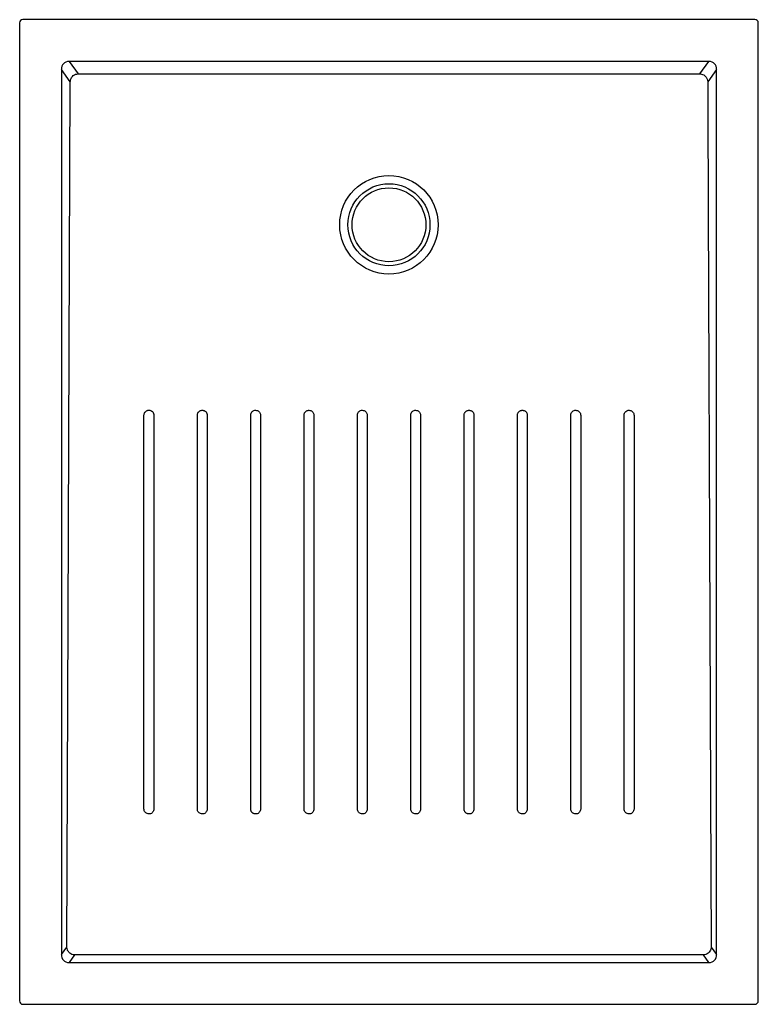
# Model space of a CAD drawing. Header units: millimetres. Extents: x 4275.8 to 4276.7, y 2547.85 to 2549.05.
import ezdxf

# ---------------------------------------------------------------- set-up
doc = ezdxf.new("R2010")
doc.units = ezdxf.units.MM
doc.layers.add('SANINDUSA', color=3, linetype='Continuous')

msp = doc.modelspace()

# ---------------------------------------------------------------- linework, layer by layer
at = {"layer": 'SANINDUSA'}
for p, q in [((4275.7961, 2549.0447), (4275.7961, 2547.8527)), ((4276.6921, 2549.0487), (4275.8001, 2549.0487)), ((4276.6961, 2547.8527), (4276.6961, 2549.0447)), ((4276.636, 2548.9977), (4275.8563, 2548.9977)), ((4275.8563, 2548.9977), (4275.8674, 2548.9826)), ((4276.6249, 2548.9826), (4276.636, 2548.9977)), ((4275.8469, 2548.9879), (4275.8469, 2547.9094)), ((4275.8578, 2548.9731), (4275.8469, 2548.9879)), ((4276.6454, 2548.9879), (4276.6345, 2548.9731)), ((4276.6454, 2547.9094), (4276.6454, 2548.9879)), ((4275.8469, 2547.9094), (4275.8536, 2547.9185)), ((4276.6387, 2547.9185), (4276.6454, 2547.9094)), ((4275.8631, 2547.9089), (4275.8563, 2547.8996)), ((4276.636, 2547.8996), (4276.6292, 2547.9089)), ((4275.8563, 2547.8996), (4276.636, 2547.8996)), ((4275.8001, 2547.8487), (4276.6921, 2547.8487))]:
    msp.add_line(p, q, dxfattribs=at)
at = {"layer": 'SANINDUSA', "flags": 128}
for points in [[(4275.8536, 2547.9185), (4275.8552, 2548.319), (4275.8565, 2548.646), (4275.8578, 2548.9731)], [(4276.0776, 2548.0866), (4276.0776, 2548.0956), (4276.0776, 2548.1313), (4276.0776, 2548.2744), (4276.0776, 2548.5667)], [(4276.1426, 2548.0866), (4276.1426, 2548.0956), (4276.1426, 2548.1313), (4276.1426, 2548.2744), (4276.1426, 2548.5667)], [(4276.2076, 2548.0866), (4276.2076, 2548.0956), (4276.2076, 2548.1313), (4276.2076, 2548.2744), (4276.2076, 2548.5667)], [(4276.2196, 2548.5667), (4276.2196, 2548.5577), (4276.2196, 2548.522), (4276.2196, 2548.4504), (4276.2196, 2548.1642), (4276.2196, 2548.0866)], [(4276.2726, 2548.0866), (4276.2726, 2548.0956), (4276.2726, 2548.1313), (4276.2726, 2548.2744), (4276.2726, 2548.5667)], [(4276.2846, 2548.5667), (4276.2846, 2548.5577), (4276.2846, 2548.522), (4276.2846, 2548.3789), (4276.2846, 2548.2327), (4276.2846, 2548.0866)], [(4276.3376, 2548.0866), (4276.3376, 2548.0956), (4276.3376, 2548.1313), (4276.3377, 2548.2744), (4276.3377, 2548.5667)], [(4276.4026, 2548.0866), (4276.4026, 2548.0956), (4276.4026, 2548.1313), (4276.4027, 2548.2744), (4276.4027, 2548.5667)], [(4276.6292, 2547.9089), (4276.4289, 2547.9089), (4276.2287, 2547.9089), (4275.8631, 2547.9089)]]:
    msp.add_lwpolyline(points, dxfattribs=at)
at = {"layer": 'SANINDUSA'}
for radius in [0.06, 0.05, 0.045]:
    msp.add_circle((4276.2461, 2548.7987), radius, dxfattribs=at)
for centre, major_axis, ratio, start_param, end_param in [((4275.8001, 2549.0447), (0.00283, -0.00283), 0.999805, 2.356292, 3.926893), ((4276.6921, 2549.0447), (-0.00283, -0.00283), 0.999805, 2.356292, 3.926893), ((4275.8576, 2548.9866), (-0.00695, 0.00944), 0.853352, 5.692293, 7.174452), ((4276.6347, 2548.9866), (0.00695, 0.00944), 0.853352, 5.391918, 6.874077), ((4275.8576, 2547.9108), (0.00695, 0.00944), 0.853352, 2.250326, 3.732485), ((4276.6347, 2547.9108), (-0.00695, 0.00944), 0.853352, 2.550701, 4.03286), ((4275.8001, 2547.8527), (0.00283, 0.00283), 0.999805, 2.356292, 3.926893), ((4276.6921, 2547.8527), (-0.00283, 0.00283), 0.999805, 2.356292, 3.926893)]:
    msp.add_ellipse(centre, major_axis=major_axis, ratio=ratio, start_param=start_param, end_param=end_param, dxfattribs=at)
for points, knots in [([(4275.8578, 2548.9731), (4275.8579, 2548.9738), (4275.8581, 2548.9756), (4275.8593, 2548.9783), (4275.8614, 2548.9806), (4275.8642, 2548.9823), (4275.8663, 2548.9825), (4275.8674, 2548.9826)], [0, 0, 0, 0, 0.157595, 0.364178, 0.572165, 0.787146, 1, 1, 1, 1]), ([(4275.8674, 2548.9826), (4275.9305, 2548.9826), (4275.9936, 2548.9826), (4276.1199, 2548.9826), (4276.183, 2548.9826), (4276.3093, 2548.9826), (4276.3724, 2548.9826), (4276.4987, 2548.9826), (4276.5618, 2548.9826), (4276.6249, 2548.9826)], [0, 0, 0, 0, 0.25, 0.25, 0.5, 0.5, 0.75, 0.75, 1, 1, 1, 1]), ([(4276.6249, 2548.9826), (4276.6256, 2548.9826), (4276.6272, 2548.9825), (4276.6298, 2548.9814), (4276.6323, 2548.9793), (4276.634, 2548.9764), (4276.6343, 2548.9742), (4276.6345, 2548.9731)], [0, 0, 0, 0, 0.128832, 0.335422, 0.550804, 0.777135, 1, 1, 1, 1]), ([(4276.6345, 2548.9731), (4276.635, 2548.8396), (4276.6359, 2548.5971), (4276.6374, 2548.2455), (4276.6382, 2548.0275), (4276.6387, 2547.9185)], [0, 0, 0, 0, 0.379767, 0.689883, 1, 1, 1, 1]), ([(4275.9476, 2548.5667), (4275.9476, 2548.5671), (4275.9477, 2548.5675), (4275.9478, 2548.5682), (4275.9479, 2548.5686), (4275.9482, 2548.5693), (4275.9484, 2548.5697), (4275.9487, 2548.5702), (4275.9489, 2548.5703), (4275.9491, 2548.5706), (4275.9492, 2548.5708), (4275.9497, 2548.5712), (4275.95, 2548.5715), (4275.9506, 2548.5719), (4275.951, 2548.5721), (4275.9517, 2548.5724), (4275.9521, 2548.5725), (4275.9528, 2548.5727), (4275.9532, 2548.5727), (4275.9536, 2548.5727)], [0, 0, 0, 0, 0.125, 0.125, 0.25, 0.25, 0.375, 0.375, 0.4375, 0.4375, 0.5, 0.5, 0.625, 0.625, 0.75, 0.75, 0.875, 0.875, 1, 1, 1, 1]), ([(4275.9536, 2548.5727), (4275.954, 2548.5727), (4275.9544, 2548.5727), (4275.9552, 2548.5725), (4275.9556, 2548.5724), (4275.9563, 2548.5721), (4275.9566, 2548.5719), (4275.9571, 2548.5716), (4275.9573, 2548.5715), (4275.9576, 2548.5712), (4275.9577, 2548.5711), (4275.9581, 2548.5707), (4275.9584, 2548.5704), (4275.9588, 2548.5697), (4275.959, 2548.5694), (4275.9593, 2548.5686), (4275.9594, 2548.5683), (4275.9596, 2548.5675), (4275.9596, 2548.5671), (4275.9596, 2548.5667)], [0, 0, 0, 0, 0.125, 0.125, 0.25, 0.25, 0.375, 0.375, 0.4375, 0.4375, 0.5, 0.5, 0.625, 0.625, 0.75, 0.75, 0.875, 0.875, 1, 1, 1, 1]), ([(4276.0126, 2548.5667), (4276.0126, 2548.5671), (4276.0127, 2548.5675), (4276.0128, 2548.5682), (4276.0129, 2548.5686), (4276.0132, 2548.5693), (4276.0134, 2548.5697), (4276.0137, 2548.5702), (4276.0139, 2548.5703), (4276.0141, 2548.5706), (4276.0142, 2548.5708), (4276.0147, 2548.5712), (4276.015, 2548.5715), (4276.0156, 2548.5719), (4276.016, 2548.5721), (4276.0167, 2548.5724), (4276.0171, 2548.5725), (4276.0178, 2548.5726), (4276.0182, 2548.5727), (4276.0186, 2548.5727)], [0, 0, 0, 0, 0.125, 0.125, 0.25, 0.25, 0.375, 0.375, 0.4375, 0.4375, 0.5, 0.5, 0.625, 0.625, 0.75, 0.75, 0.875, 0.875, 1, 1, 1, 1]), ([(4276.0186, 2548.5727), (4276.019, 2548.5727), (4276.0194, 2548.5726), (4276.0202, 2548.5725), (4276.0206, 2548.5724), (4276.0213, 2548.5721), (4276.0216, 2548.5719), (4276.0221, 2548.5716), (4276.0223, 2548.5715), (4276.0226, 2548.5712), (4276.0227, 2548.5711), (4276.0231, 2548.5707), (4276.0234, 2548.5704), (4276.0238, 2548.5697), (4276.024, 2548.5693), (4276.0243, 2548.5686), (4276.0244, 2548.5683), (4276.0246, 2548.5675), (4276.0246, 2548.5671), (4276.0246, 2548.5667)], [0, 0, 0, 0, 0.125, 0.125, 0.25, 0.25, 0.375, 0.375, 0.4375, 0.4375, 0.5, 0.5, 0.625, 0.625, 0.75, 0.75, 0.875, 0.875, 1, 1, 1, 1]), ([(4276.0776, 2548.5667), (4276.0777, 2548.5675), (4276.0779, 2548.5689), (4276.079, 2548.5707), (4276.0806, 2548.572), (4276.0823, 2548.5726), (4276.0833, 2548.5727), (4276.0836, 2548.5727)], [0, 0, 0, 0, 0.242778, 0.457589, 0.672417, 0.887236, 1, 1, 1, 1]), ([(4276.0836, 2548.5727), (4276.0844, 2548.5726), (4276.0858, 2548.5724), (4276.0877, 2548.5713), (4276.089, 2548.5697), (4276.0896, 2548.5681), (4276.0896, 2548.567), (4276.0896, 2548.5667)], [0, 0, 0, 0, 0.242753, 0.457466, 0.672161, 0.886864, 1, 1, 1, 1]), ([(4276.1426, 2548.5667), (4276.1426, 2548.5671), (4276.1427, 2548.5675), (4276.1428, 2548.5682), (4276.1429, 2548.5686), (4276.1432, 2548.5693), (4276.1434, 2548.5697), (4276.1438, 2548.5702), (4276.1439, 2548.5703), (4276.1441, 2548.5706), (4276.1443, 2548.5708), (4276.1447, 2548.5712), (4276.145, 2548.5715), (4276.1456, 2548.5719), (4276.146, 2548.5721), (4276.1467, 2548.5724), (4276.1471, 2548.5725), (4276.1478, 2548.5726), (4276.1482, 2548.5727), (4276.1486, 2548.5727)], [0, 0, 0, 0, 0.125, 0.125, 0.25, 0.25, 0.375, 0.375, 0.4375, 0.4375, 0.5, 0.5, 0.625, 0.625, 0.75, 0.75, 0.875, 0.875, 1, 1, 1, 1]), ([(4276.1486, 2548.5727), (4276.1494, 2548.5726), (4276.1508, 2548.5724), (4276.1527, 2548.5713), (4276.154, 2548.5697), (4276.1546, 2548.5681), (4276.1546, 2548.567), (4276.1546, 2548.5667)], [0, 0, 0, 0, 0.242751, 0.457455, 0.672157, 0.886884, 1, 1, 1, 1]), ([(4276.2076, 2548.5667), (4276.2077, 2548.5674), (4276.2079, 2548.5689), (4276.2091, 2548.5707), (4276.2106, 2548.572), (4276.2123, 2548.5726), (4276.2133, 2548.5727), (4276.2136, 2548.5727)], [0, 0, 0, 0, 0.242792, 0.457607, 0.67241, 0.887182, 1, 1, 1, 1]), ([(4276.2136, 2548.5727), (4276.2144, 2548.5726), (4276.2158, 2548.5724), (4276.2177, 2548.5713), (4276.219, 2548.5697), (4276.2196, 2548.5681), (4276.2196, 2548.567), (4276.2196, 2548.5667)], [0, 0, 0, 0, 0.242749, 0.4574546, 0.6721745, 0.8869316, 1, 1, 1, 1]), ([(4276.2726, 2548.5667), (4276.2727, 2548.5674), (4276.2729, 2548.5689), (4276.2741, 2548.5707), (4276.2756, 2548.572), (4276.2773, 2548.5726), (4276.2783, 2548.5727), (4276.2786, 2548.5727)], [0, 0, 0, 0, 0.242788, 0.457594, 0.672367, 0.887104, 1, 1, 1, 1]), ([(4276.2786, 2548.5727), (4276.2794, 2548.5726), (4276.2809, 2548.5724), (4276.2827, 2548.5713), (4276.284, 2548.5697), (4276.2846, 2548.5681), (4276.2846, 2548.567), (4276.2846, 2548.5667)], [0, 0, 0, 0, 0.242753, 0.457474, 0.672226, 0.887015, 1, 1, 1, 1]), ([(4276.3377, 2548.5667), (4276.3377, 2548.5671), (4276.3377, 2548.5675), (4276.3378, 2548.5682), (4276.338, 2548.5686), (4276.3383, 2548.5693), (4276.3384, 2548.5697), (4276.3388, 2548.5702), (4276.3389, 2548.5703), (4276.3391, 2548.5706), (4276.3393, 2548.5708), (4276.3397, 2548.5712), (4276.34, 2548.5715), (4276.3406, 2548.5719), (4276.341, 2548.5721), (4276.3417, 2548.5724), (4276.3421, 2548.5725), (4276.3429, 2548.5726), (4276.3433, 2548.5727), (4276.3437, 2548.5727)], [0, 0, 0, 0, 0.125, 0.125, 0.25, 0.25, 0.375, 0.375, 0.4375, 0.4375, 0.5, 0.5, 0.625, 0.625, 0.75, 0.75, 0.875, 0.875, 1, 1, 1, 1]), ([(4276.3437, 2548.5727), (4276.3441, 2548.5727), (4276.3444, 2548.5726), (4276.3452, 2548.5725), (4276.3456, 2548.5724), (4276.3463, 2548.5721), (4276.3467, 2548.5719), (4276.3471, 2548.5716), (4276.3473, 2548.5715), (4276.3476, 2548.5712), (4276.3478, 2548.5711), (4276.3482, 2548.5707), (4276.3484, 2548.5704), (4276.3489, 2548.5697), (4276.349, 2548.5693), (4276.3493, 2548.5686), (4276.3495, 2548.5683), (4276.3496, 2548.5675), (4276.3497, 2548.5671), (4276.3497, 2548.5667)], [0, 0, 0, 0, 0.125, 0.125, 0.25, 0.25, 0.375, 0.375, 0.4375, 0.4375, 0.5, 0.5, 0.625, 0.625, 0.75, 0.75, 0.875, 0.875, 1, 1, 1, 1]), ([(4276.4027, 2548.5667), (4276.4027, 2548.5671), (4276.4027, 2548.5675), (4276.4028, 2548.5682), (4276.403, 2548.5686), (4276.4033, 2548.5693), (4276.4034, 2548.5697), (4276.4038, 2548.5702), (4276.4039, 2548.5703), (4276.4041, 2548.5706), (4276.4043, 2548.5708), (4276.4047, 2548.5712), (4276.405, 2548.5715), (4276.4056, 2548.5719), (4276.406, 2548.5721), (4276.4067, 2548.5724), (4276.4071, 2548.5725), (4276.4079, 2548.5726), (4276.4083, 2548.5727), (4276.4087, 2548.5727)], [0, 0, 0, 0, 0.125, 0.125, 0.25, 0.25, 0.375, 0.375, 0.4375, 0.4375, 0.5, 0.5, 0.625, 0.625, 0.75, 0.75, 0.875, 0.875, 1, 1, 1, 1]), ([(4276.4087, 2548.5727), (4276.4091, 2548.5727), (4276.4094, 2548.5726), (4276.4102, 2548.5725), (4276.4106, 2548.5724), (4276.4113, 2548.5721), (4276.4117, 2548.5719), (4276.4121, 2548.5716), (4276.4123, 2548.5715), (4276.4126, 2548.5712), (4276.4128, 2548.5711), (4276.4132, 2548.5707), (4276.4134, 2548.5704), (4276.4139, 2548.5697), (4276.4141, 2548.5693), (4276.4144, 2548.5686), (4276.4145, 2548.5683), (4276.4146, 2548.5675), (4276.4147, 2548.5671), (4276.4147, 2548.5667)], [0, 0, 0, 0, 0.125, 0.125, 0.25, 0.25, 0.375, 0.375, 0.4375, 0.4375, 0.5, 0.5, 0.625, 0.625, 0.75, 0.75, 0.875, 0.875, 1, 1, 1, 1]), ([(4276.4677, 2548.5667), (4276.4677, 2548.5675), (4276.4679, 2548.5689), (4276.4691, 2548.5707), (4276.4707, 2548.572), (4276.4723, 2548.5726), (4276.4733, 2548.5727), (4276.4737, 2548.5727)], [0, 0, 0, 0, 0.242765, 0.457506, 0.67221, 0.8869, 1, 1, 1, 1]), ([(4276.4737, 2548.5727), (4276.4744, 2548.5726), (4276.4759, 2548.5724), (4276.4777, 2548.5713), (4276.479, 2548.5697), (4276.4796, 2548.5681), (4276.4796, 2548.567), (4276.4797, 2548.5667)], [0, 0, 0, 0, 0.242759, 0.45754, 0.672363, 0.887194, 1, 1, 1, 1]), ([(4276.5327, 2548.5667), (4276.5327, 2548.5675), (4276.5329, 2548.5689), (4276.5341, 2548.5707), (4276.5357, 2548.572), (4276.5373, 2548.5726), (4276.5383, 2548.5727), (4276.5387, 2548.5727)], [0, 0, 0, 0, 0.242761, 0.457491, 0.672184, 0.886876, 1, 1, 1, 1]), ([(4276.5387, 2548.5727), (4276.5394, 2548.5726), (4276.5409, 2548.5724), (4276.5427, 2548.5713), (4276.544, 2548.5697), (4276.5446, 2548.5681), (4276.5446, 2548.567), (4276.5447, 2548.5667)], [0, 0, 0, 0, 0.242752, 0.457549, 0.67238, 0.88721, 1, 1, 1, 1]), ([(4275.9476, 2548.0866), (4275.9476, 2548.0896), (4275.9476, 2548.1045), (4275.9476, 2548.1671), (4275.9476, 2548.3242), (4275.9476, 2548.4693), (4275.9476, 2548.5667)], [0, 0, 0, 0, 0.018629, 0.093144, 0.391206, 1, 1, 1, 1]), ([(4275.9596, 2548.5667), (4275.9596, 2548.5637), (4275.9596, 2548.5488), (4275.9596, 2548.4862), (4275.9596, 2548.3292), (4275.9596, 2548.184), (4275.9596, 2548.0866)], [0, 0, 0, 0, 0.018629, 0.093147, 0.391217, 1, 1, 1, 1]), ([(4276.0126, 2548.0866), (4276.0126, 2548.1666), (4276.0126, 2548.2466), (4276.0126, 2548.3667), (4276.0126, 2548.4067), (4276.0126, 2548.4867), (4276.0126, 2548.5267), (4276.0126, 2548.5667)], [0, 0, 0, 0, 0.5, 0.5, 0.75, 0.75, 1, 1, 1, 1]), ([(4276.0246, 2548.5667), (4276.0246, 2548.5637), (4276.0246, 2548.5488), (4276.0246, 2548.4862), (4276.0246, 2548.3292), (4276.0246, 2548.184), (4276.0246, 2548.0866)], [0, 0, 0, 0, 0.018629, 0.093147, 0.391218, 1, 1, 1, 1]), ([(4276.0896, 2548.5667), (4276.0896, 2548.5267), (4276.0896, 2548.4867), (4276.0896, 2548.4067), (4276.0896, 2548.3667), (4276.0896, 2548.2466), (4276.0896, 2548.1666), (4276.0896, 2548.0866)], [0, 0, 0, 0, 0.25, 0.25, 0.5, 0.5, 1, 1, 1, 1]), ([(4276.1546, 2548.5667), (4276.1546, 2548.5267), (4276.1546, 2548.4867), (4276.1546, 2548.4067), (4276.1546, 2548.3667), (4276.1546, 2548.2466), (4276.1546, 2548.1666), (4276.1546, 2548.0866)], [0, 0, 0, 0, 0.25, 0.25, 0.5, 0.5, 1, 1, 1, 1]), ([(4276.3497, 2548.5667), (4276.3497, 2548.5267), (4276.3497, 2548.4867), (4276.3497, 2548.4067), (4276.3497, 2548.3667), (4276.3496, 2548.2466), (4276.3496, 2548.1666), (4276.3496, 2548.0866)], [0, 0, 0, 0, 0.25, 0.25, 0.5, 0.5, 1, 1, 1, 1]), ([(4276.4147, 2548.5667), (4276.4147, 2548.5267), (4276.4147, 2548.4867), (4276.4147, 2548.4067), (4276.4147, 2548.3667), (4276.4147, 2548.2466), (4276.4147, 2548.1666), (4276.4146, 2548.0866)], [0, 0, 0, 0, 0.25, 0.25, 0.5, 0.5, 1, 1, 1, 1]), ([(4276.4677, 2548.0866), (4276.4677, 2548.0896), (4276.4677, 2548.1045), (4276.4677, 2548.1671), (4276.4677, 2548.3241), (4276.4677, 2548.4693), (4276.4677, 2548.5667)], [0, 0, 0, 0, 0.018628, 0.093142, 0.391194, 1, 1, 1, 1]), ([(4276.4797, 2548.5667), (4276.4797, 2548.5267), (4276.4797, 2548.4867), (4276.4797, 2548.4067), (4276.4797, 2548.3667), (4276.4797, 2548.2466), (4276.4797, 2548.1666), (4276.4797, 2548.0866)], [0, 0, 0, 0, 0.25, 0.25, 0.5, 0.5, 1, 1, 1, 1]), ([(4276.5327, 2548.0866), (4276.5327, 2548.1666), (4276.5327, 2548.2466), (4276.5327, 2548.3667), (4276.5327, 2548.4067), (4276.5327, 2548.4867), (4276.5327, 2548.5267), (4276.5327, 2548.5667)], [0, 0, 0, 0, 0.5, 0.5, 0.75, 0.75, 1, 1, 1, 1]), ([(4276.5447, 2548.5667), (4276.5447, 2548.5637), (4276.5447, 2548.5488), (4276.5447, 2548.4862), (4276.5447, 2548.3292), (4276.5447, 2548.184), (4276.5447, 2548.0866)], [0, 0, 0, 0, 0.018629, 0.093147, 0.391217, 1, 1, 1, 1]), ([(4275.9536, 2548.0806), (4275.9529, 2548.0807), (4275.9514, 2548.0809), (4275.9496, 2548.082), (4275.9483, 2548.0836), (4275.9477, 2548.0852), (4275.9477, 2548.0863), (4275.9476, 2548.0866)], [0, 0, 0, 0, 0.242754, 0.457466, 0.672188, 0.886931, 1, 1, 1, 1]), ([(4275.9596, 2548.0866), (4275.9596, 2548.0859), (4275.9594, 2548.0844), (4275.9582, 2548.0826), (4275.9567, 2548.0813), (4275.955, 2548.0807), (4275.954, 2548.0806), (4275.9536, 2548.0806)], [0, 0, 0, 0, 0.242777, 0.457587, 0.672389, 0.887169, 1, 1, 1, 1]), ([(4276.0186, 2548.0806), (4276.0179, 2548.0807), (4276.0164, 2548.0809), (4276.0146, 2548.082), (4276.0133, 2548.0836), (4276.0127, 2548.0852), (4276.0127, 2548.0863), (4276.0126, 2548.0866)], [0, 0, 0, 0, 0.242752, 0.457457, 0.672175, 0.886922, 1, 1, 1, 1]), ([(4276.0246, 2548.0866), (4276.0246, 2548.0859), (4276.0244, 2548.0844), (4276.0232, 2548.0826), (4276.0217, 2548.0813), (4276.02, 2548.0807), (4276.019, 2548.0806), (4276.0186, 2548.0806)], [0, 0, 0, 0, 0.242767, 0.45759, 0.672394, 0.88717, 1, 1, 1, 1]), ([(4276.0836, 2548.0806), (4276.0832, 2548.0806), (4276.0829, 2548.0807), (4276.0821, 2548.0808), (4276.0817, 2548.0809), (4276.081, 2548.0812), (4276.0806, 2548.0814), (4276.0802, 2548.0817), (4276.08, 2548.0819), (4276.0797, 2548.0821), (4276.0795, 2548.0822), (4276.0791, 2548.0827), (4276.0789, 2548.083), (4276.0784, 2548.0836), (4276.0783, 2548.084), (4276.078, 2548.0847), (4276.0778, 2548.0851), (4276.0777, 2548.0858), (4276.0776, 2548.0862), (4276.0776, 2548.0866)], [0, 0, 0, 0, 0.125, 0.125, 0.25, 0.25, 0.375, 0.375, 0.4375, 0.4375, 0.5, 0.5, 0.625, 0.625, 0.75, 0.75, 0.875, 0.875, 1, 1, 1, 1]), ([(4276.0896, 2548.0866), (4276.0896, 2548.0859), (4276.0894, 2548.0844), (4276.0882, 2548.0826), (4276.0867, 2548.0813), (4276.085, 2548.0807), (4276.084, 2548.0806), (4276.0836, 2548.0806)], [0, 0, 0, 0, 0.242773, 0.457594, 0.672396, 0.887165, 1, 1, 1, 1]), ([(4276.1486, 2548.0806), (4276.1479, 2548.0807), (4276.1464, 2548.0809), (4276.1446, 2548.082), (4276.1433, 2548.0836), (4276.1427, 2548.0852), (4276.1427, 2548.0863), (4276.1426, 2548.0866)], [0, 0, 0, 0, 0.242752, 0.457454, 0.672175, 0.886935, 1, 1, 1, 1]), ([(4276.1546, 2548.0866), (4276.1546, 2548.0859), (4276.1544, 2548.0844), (4276.1532, 2548.0826), (4276.1517, 2548.0813), (4276.15, 2548.0807), (4276.149, 2548.0806), (4276.1486, 2548.0806)], [0, 0, 0, 0, 0.242766, 0.45759, 0.672392, 0.887155, 1, 1, 1, 1]), ([(4276.2136, 2548.0806), (4276.2129, 2548.0807), (4276.2114, 2548.0809), (4276.2096, 2548.082), (4276.2083, 2548.0836), (4276.2077, 2548.0852), (4276.2077, 2548.0863), (4276.2076, 2548.0866)], [0, 0, 0, 0, 0.242754, 0.457454, 0.672181, 0.886952, 1, 1, 1, 1]), ([(4276.2196, 2548.0866), (4276.2196, 2548.0859), (4276.2194, 2548.0844), (4276.2182, 2548.0826), (4276.2167, 2548.0813), (4276.215, 2548.0807), (4276.214, 2548.0806), (4276.2136, 2548.0806)], [0, 0, 0, 0, 0.242762, 0.457587, 0.672381, 0.887137, 1, 1, 1, 1]), ([(4276.2786, 2548.0806), (4276.2779, 2548.0807), (4276.2764, 2548.0809), (4276.2746, 2548.082), (4276.2733, 2548.0836), (4276.2727, 2548.0852), (4276.2727, 2548.0863), (4276.2726, 2548.0866)], [0, 0, 0, 0, 0.242757, 0.45746, 0.672196, 0.886976, 1, 1, 1, 1]), ([(4276.2846, 2548.0866), (4276.2846, 2548.0859), (4276.2844, 2548.0844), (4276.2832, 2548.0826), (4276.2817, 2548.0813), (4276.28, 2548.0807), (4276.279, 2548.0806), (4276.2786, 2548.0806)], [0, 0, 0, 0, 0.242762, 0.45758, 0.672364, 0.887111, 1, 1, 1, 1]), ([(4276.3436, 2548.0806), (4276.3433, 2548.0806), (4276.3429, 2548.0807), (4276.3421, 2548.0808), (4276.3417, 2548.0809), (4276.341, 2548.0812), (4276.3406, 2548.0814), (4276.3402, 2548.0817), (4276.34, 2548.0819), (4276.3397, 2548.0821), (4276.3395, 2548.0822), (4276.3391, 2548.0827), (4276.3389, 2548.083), (4276.3384, 2548.0836), (4276.3383, 2548.084), (4276.338, 2548.0847), (4276.3378, 2548.0851), (4276.3377, 2548.0858), (4276.3376, 2548.0862), (4276.3376, 2548.0866)], [0, 0, 0, 0, 0.125, 0.125, 0.25, 0.25, 0.375, 0.375, 0.4375, 0.4375, 0.5, 0.5, 0.625, 0.625, 0.75, 0.75, 0.875, 0.875, 1, 1, 1, 1]), ([(4276.3496, 2548.0866), (4276.3496, 2548.0859), (4276.3494, 2548.0844), (4276.3482, 2548.0826), (4276.3467, 2548.0813), (4276.345, 2548.0807), (4276.344, 2548.0806), (4276.3436, 2548.0806)], [0, 0, 0, 0, 0.242757, 0.457566, 0.672345, 0.887084, 1, 1, 1, 1]), ([(4276.4086, 2548.0806), (4276.4079, 2548.0807), (4276.4064, 2548.0809), (4276.4046, 2548.082), (4276.4033, 2548.0836), (4276.4027, 2548.0852), (4276.4027, 2548.0863), (4276.4026, 2548.0866)], [0, 0, 0, 0, 0.242766, 0.457489, 0.672243, 0.887032, 1, 1, 1, 1]), ([(4276.4146, 2548.0866), (4276.4146, 2548.0859), (4276.4144, 2548.0844), (4276.4132, 2548.0826), (4276.4117, 2548.0813), (4276.41, 2548.0807), (4276.409, 2548.0806), (4276.4086, 2548.0806)], [0, 0, 0, 0, 0.242756, 0.457557, 0.672327, 0.887061, 1, 1, 1, 1]), ([(4276.4737, 2548.0806), (4276.4729, 2548.0807), (4276.4714, 2548.0809), (4276.4696, 2548.082), (4276.4683, 2548.0836), (4276.4677, 2548.0852), (4276.4677, 2548.0863), (4276.4677, 2548.0866)], [0, 0, 0, 0, 0.24277, 0.457498, 0.672259, 0.887052, 1, 1, 1, 1]), ([(4276.4797, 2548.0866), (4276.4796, 2548.0859), (4276.4794, 2548.0844), (4276.4782, 2548.0826), (4276.4767, 2548.0813), (4276.475, 2548.0807), (4276.474, 2548.0806), (4276.4737, 2548.0806)], [0, 0, 0, 0, 0.242755, 0.457545, 0.672309, 0.88704, 1, 1, 1, 1]), ([(4276.5387, 2548.0806), (4276.5379, 2548.0807), (4276.5364, 2548.0809), (4276.5346, 2548.082), (4276.5333, 2548.0836), (4276.5327, 2548.0852), (4276.5327, 2548.0863), (4276.5327, 2548.0866)], [0, 0, 0, 0, 0.242775, 0.457518, 0.672283, 0.887072, 1, 1, 1, 1]), ([(4276.5447, 2548.0866), (4276.5446, 2548.0859), (4276.5444, 2548.0844), (4276.5432, 2548.0826), (4276.5417, 2548.0813), (4276.54, 2548.0807), (4276.539, 2548.0806), (4276.5387, 2548.0806)], [0, 0, 0, 0, 0.242755, 0.457538, 0.672295, 0.887025, 1, 1, 1, 1]), ([(4275.8631, 2547.9089), (4275.8625, 2547.9089), (4275.8608, 2547.9091), (4275.8583, 2547.9101), (4275.8558, 2547.9122), (4275.854, 2547.9151), (4275.8538, 2547.9174), (4275.8536, 2547.9185)], [0, 0, 0, 0, 0.126145, 0.330743, 0.546532, 0.7753, 1, 1, 1, 1]), ([(4276.6387, 2547.9185), (4276.6386, 2547.9177), (4276.6384, 2547.9158), (4276.6372, 2547.9132), (4276.6351, 2547.9108), (4276.6323, 2547.9092), (4276.6302, 2547.909), (4276.6292, 2547.9089)], [0, 0, 0, 0, 0.1690887, 0.3736226, 0.5784642, 0.790276, 1, 1, 1, 1])]:
    msp.add_open_spline(points, degree=3, knots=knots, dxfattribs=at)

doc.saveas('drawing.dxf')
